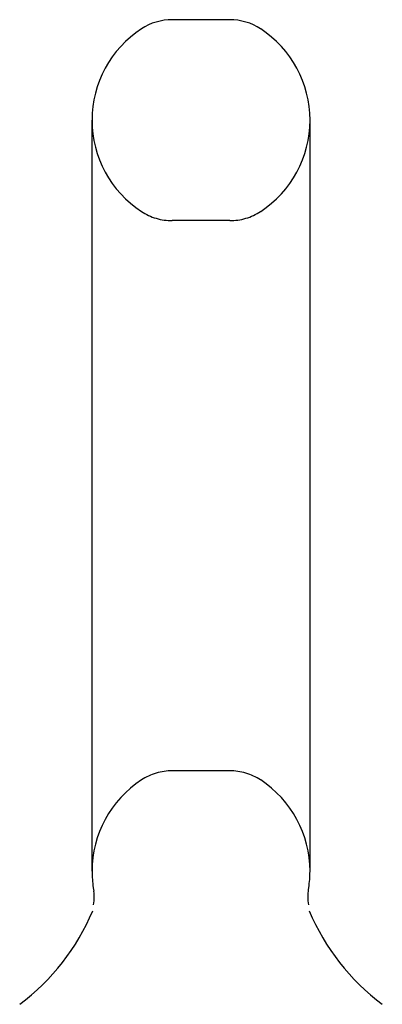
# Model space of a CAD drawing. Header units: inches. Extents: x 0 to 243, y 0 to 157.
# Tile 14 of 16: x 134.426 to 135.23, y 115.054 to 117.234. Entities that reach past the tile are written whole.
import ezdxf

# ---------------------------------------------------------------- set-up
doc = ezdxf.new("R2010")
doc.units = ezdxf.units.IN
doc.header["$LTSCALE"] = 13.357143
doc.header["$MEASUREMENT"] = 0
doc.linetypes.add('HIDDEN', pattern=[0.2, 0.1, -0.1])
doc.layers.get('0').update_dxf_attribs({"linetype": 'CONTINUOUS'})
doc.layers.add('DEFAULT_2', color=8, linetype='HIDDEN')

msp = doc.modelspace()

# ---------------------------------------------------------------- linework, layer by layer
at = {"color": 7, "linetype": 'Continuous'}
for p, q in [((134.892, 117.2345), (134.7645, 117.2345)), ((134.5868, 115.349), (134.5868, 117.012)), ((135.0698, 115.349), (135.0698, 117.012)), ((134.5895, 115.3126), (134.59, 115.309)), ((134.59, 115.309), (134.5905, 115.3047)), ((134.5904, 115.3048), (134.5908, 115.3004)), ((135.0661, 115.3048), (135.0665, 115.309)), ((134.5901, 115.2792), (134.5895, 115.275)), ((134.5905, 115.2834), (134.59, 115.2791)), ((134.5908, 115.2877), (134.5905, 115.2832)), ((134.5907, 115.3005), (134.5909, 115.2961)), ((134.5909, 115.292), (134.5908, 115.2875)), ((134.5909, 115.2962), (134.5909, 115.2918)), ((135.0656, 115.2962), (135.0658, 115.3005)), ((135.0656, 115.2919), (135.0656, 115.2962)), ((135.0657, 115.2876), (135.0656, 115.2919)), ((135.066, 115.2833), (135.0657, 115.2877)), ((135.0665, 115.2791), (135.066, 115.2834)), ((135.067, 115.275), (135.0665, 115.2792))]:
    msp.add_line(p, q, dxfattribs=at)
msp.add_lwpolyline([(135.0658, 115.3005), (135.0661, 115.3047), (135.0665, 115.309), (135.067, 115.3126)], dxfattribs=at)
for centre, radius, start, end in [((134.7645, 117.1095), 0.125, 90, 123.1848), ((134.892, 117.1095), 0.125, 56.8152, 90), ((134.8283, 117.012), 0.2415, 123.1848, 180), ((134.8283, 117.012), 0.2415, 0, 56.8152), ((134.8283, 115.349), 0.2415, 180, 188.65), ((134.8283, 115.349), 0.2415, 351.35, 360), ((134.1274, 115.4551), 0.5, 306.7414, 337.1842), ((135.5291, 115.4551), 0.5, 202.8158, 233.2586)]:
    msp.add_arc(centre, radius, start, end, dxfattribs=at)
at = {"layer": 'DEFAULT_2', "color": 8, "linetype": 'HIDDEN'}
for p, q in [((134.892, 116.7895), (134.7645, 116.7895)), ((134.892, 115.5715), (134.7645, 115.5715))]:
    msp.add_line(p, q, dxfattribs=at)
for centre, radius, start, end in [((134.8283, 117.012), 0.2415, 180, 236.8152), ((134.8283, 117.012), 0.2415, 303.1848, 360), ((134.7645, 116.9145), 0.125, 236.8152, 270), ((134.892, 116.9145), 0.125, 270, 303.1848), ((134.7645, 115.4465), 0.125, 90, 123.1848), ((134.892, 115.4465), 0.125, 56.8152, 90), ((134.8283, 115.349), 0.2415, 123.1848, 180), ((134.8283, 115.349), 0.2415, 0, 56.8152)]:
    msp.add_arc(centre, radius, start, end, dxfattribs=at)

doc.saveas('drawing.dxf')
